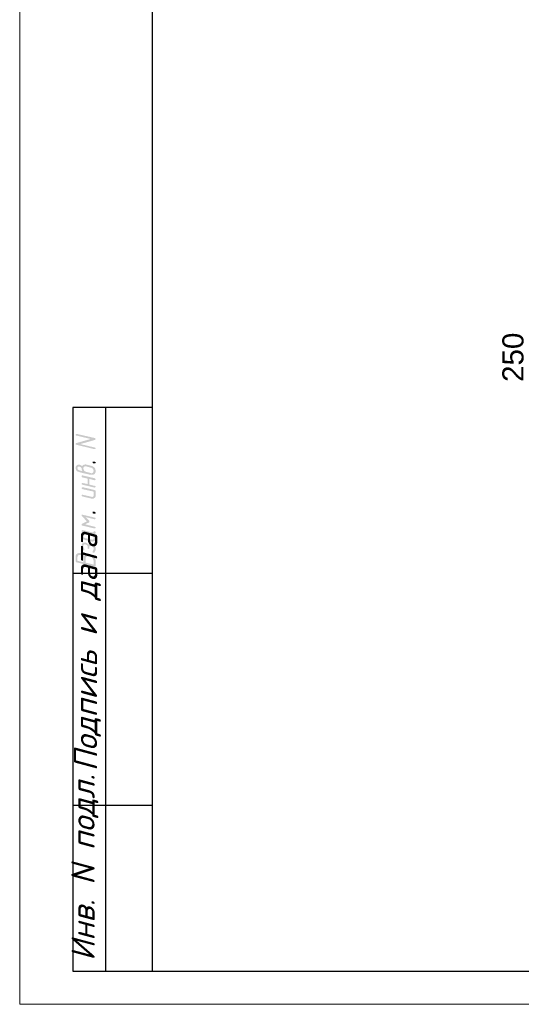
# Model space of a CAD drawing. Header units: millimetres. Extents: x -2765404 to 11272, y -239948 to 1313256.
# Tile 30 of 85: x -121539 to -113979, y -177118 to -162271. Entities that reach past the tile are written whole.
import ezdxf

# ---------------------------------------------------------------- set-up
doc = ezdxf.new("R2010")
doc.units = ezdxf.units.MM
doc.layers.add('PDF _Текст', color=7, linetype='Continuous')
doc.layers.add('PDF _ЭМ', color=7, linetype='Continuous')
doc.styles.add('PDF Arial', font='arial.ttf')
doc.styles.add('PDF ISOCPEUR Italic', font='isocpeui.ttf')

msp = doc.modelspace()

# ---------------------------------------------------------------- hatches: boundary and pattern name
at = {"layer": 'PDF _ЭМ', "transparency": 33554559}
for points in [[(-120687.6, -168655.8), (-120467.7, -168593.6), (-120687.6, -168541.1), (-120687.6, -168541.1), (-120692.4, -168536.3), (-120697.2, -168536.3), (-120697.2, -168531.5), (-120697.2, -168531.5), (-120697.2, -168526.7), (-120692.4, -168521.9), (-120692.4, -168517.2), (-120687.6, -168517.2), (-120687.6, -168517.2), (-120682.9, -168517.2), (-120678.1, -168517.2), (-120678.1, -168517.2), (-120405.6, -168579.3), (-120405.6, -168584.1), (-120400.8, -168584.1), (-120396, -168588.9), (-120396, -168593.6), (-120396, -168593.6), (-120396, -168598.4), (-120400.8, -168603.2), (-120400.8, -168603.2), (-120405.6, -168608), (-120405.6, -168608), (-120625.5, -168670.1), (-120405.6, -168722.7), (-120405.6, -168722.7), (-120400.8, -168722.7), (-120396, -168727.5), (-120396, -168732.3), (-120396, -168732.3), (-120396, -168737.1), (-120400.8, -168741.9), (-120400.8, -168741.9), (-120405.6, -168746.6), (-120410.3, -168746.6), (-120410.3, -168746.6), (-120415.1, -168746.6), (-120415.1, -168746.6), (-120687.6, -168679.7), (-120687.6, -168679.7), (-120692.4, -168679.7), (-120697.2, -168674.9), (-120697.2, -168670.1), (-120697.2, -168670.1), (-120697.2, -168665.4), (-120692.4, -168660.6), (-120692.4, -168660.6), (-120687.6, -168655.8), (-120687.6, -168655.8)], [(-120415.1, -168961.8), (-120429.5, -168961.8), (-120434.3, -168957), (-120439, -168957), (-120439, -168952.2), (-120439, -168947.4), (-120439, -168947.4), (-120439, -168942.7), (-120439, -168937.9), (-120439, -168937.9), (-120434.3, -168933.1), (-120429.5, -168933.1), (-120424.7, -168933.1), (-120424.7, -168933.1), (-120424.7, -168933.1), (-120405.6, -168937.9), (-120405.6, -168937.9), (-120400.8, -168942.7), (-120396, -168942.7), (-120396, -168947.4), (-120396, -168952.2), (-120396, -168952.2), (-120396, -168957), (-120400.8, -168961.8), (-120405.6, -168961.8), (-120405.6, -168961.8), (-120410.3, -168961.8), (-120415.1, -168961.8), (-120415.1, -168961.8)], [(-120486.8, -169196), (-120486.8, -169282.1), (-120405.6, -169301.2), (-120405.6, -169301.2), (-120400.8, -169301.2), (-120396, -169306), (-120396, -169310.8), (-120396, -169310.8), (-120396, -169315.6), (-120400.8, -169320.3), (-120400.8, -169320.3), (-120405.6, -169325.1), (-120410.3, -169325.1), (-120410.3, -169325.1), (-120415.1, -169325.1), (-120415.1, -169325.1), (-120596.8, -169282.1), (-120601.6, -169282.1), (-120601.6, -169277.3), (-120606.4, -169277.3), (-120606.4, -169272.5), (-120606.4, -169267.8), (-120606.4, -169263), (-120601.6, -169263), (-120601.6, -169258.2), (-120596.8, -169258.2), (-120592, -169258.2), (-120592, -169253.4), (-120587.2, -169258.2), (-120587.2, -169258.2), (-120515.5, -169272.5), (-120515.5, -169191.3), (-120596.8, -169172.1), (-120601.6, -169167.4), (-120601.6, -169167.4), (-120606.4, -169162.6), (-120606.4, -169157.8), (-120606.4, -169157.8), (-120606.4, -169153), (-120606.4, -169148.2), (-120601.6, -169148.2), (-120601.6, -169143.5), (-120596.8, -169143.5), (-120592, -169143.5), (-120587.2, -169143.5), (-120587.2, -169143.5), (-120405.6, -169186.5), (-120405.6, -169191.3), (-120400.8, -169191.3), (-120396, -169196), (-120396, -169196), (-120396, -169200.8), (-120396, -169205.6), (-120400.8, -169205.6), (-120400.8, -169210.4), (-120405.6, -169210.4), (-120410.3, -169215.2), (-120410.3, -169215.2), (-120415.1, -169215.2), (-120415.1, -169215.2)], [(-120596.8, -169349), (-120601.6, -169344.2), (-120601.6, -169344.2), (-120606.4, -169339.5), (-120606.4, -169339.5), (-120606.4, -169334.7), (-120606.4, -169329.9), (-120606.4, -169325.1), (-120601.6, -169325.1), (-120601.6, -169325.1), (-120596.8, -169320.3), (-120592, -169320.3), (-120587.2, -169320.3), (-120587.2, -169320.3), (-120410.3, -169363.4), (-120405.6, -169368.2), (-120405.6, -169368.2), (-120400.8, -169368.2), (-120396, -169372.9), (-120396, -169377.7), (-120396, -169382.5), (-120396, -169382.5), (-120396, -169454.2), (-120396, -169454.2), (-120396, -169459), (-120396, -169463.8), (-120400.8, -169468.6), (-120400.8, -169473.3), (-120405.6, -169473.3), (-120405.6, -169478.1), (-120410.3, -169482.9), (-120410.3, -169482.9), (-120415.1, -169482.9), (-120419.9, -169487.7), (-120419.9, -169487.7), (-120424.7, -169492.5), (-120429.5, -169492.5), (-120434.3, -169492.5), (-120439, -169492.5), (-120443.8, -169492.5), (-120443.8, -169492.5), (-120448.6, -169492.5), (-120453.4, -169492.5), (-120458.2, -169492.5), (-120596.8, -169459), (-120601.6, -169459), (-120601.6, -169454.2), (-120606.4, -169454.2), (-120606.4, -169449.4), (-120606.4, -169444.6), (-120606.4, -169444.6), (-120606.4, -169439.9), (-120601.6, -169435.1), (-120601.6, -169435.1), (-120596.8, -169435.1), (-120592, -169435.1), (-120587.2, -169435.1), (-120587.2, -169435.1), (-120458.2, -169463.8), (-120453.4, -169468.6), (-120448.6, -169468.6), (-120443.8, -169468.6), (-120439, -169468.6), (-120439, -169463.8), (-120434.3, -169463.8), (-120429.5, -169463.8), (-120429.5, -169459), (-120429.5, -169454.2), (-120424.7, -169449.4), (-120424.7, -169449.4), (-120424.7, -169444.6), (-120424.7, -169387.3)], [(-120415.1, -169717.2), (-120429.5, -169717.2), (-120434.3, -169712.4), (-120439, -169712.4), (-120439, -169707.6), (-120439, -169702.8), (-120439, -169702.8), (-120439, -169698), (-120439, -169693.3), (-120439, -169693.3), (-120434.3, -169688.5), (-120429.5, -169688.5), (-120424.7, -169688.5), (-120424.7, -169688.5), (-120424.7, -169688.5), (-120405.6, -169693.3), (-120405.6, -169693.3), (-120400.8, -169698), (-120396, -169698), (-120396, -169702.8), (-120396, -169707.6), (-120396, -169712.4), (-120396, -169712.4), (-120400.8, -169717.2), (-120405.6, -169717.2), (-120405.6, -169717.2), (-120410.3, -169721.9), (-120415.1, -169717.2), (-120415.1, -169717.2)], [(-120549, -169769.7), (-120491.6, -169827.1), (-120486.8, -169831.9), (-120486.8, -169836.7), (-120486.8, -169836.7), (-120486.8, -169841.5), (-120486.8, -169846.2), (-120491.6, -169851), (-120491.6, -169851), (-120553.8, -169879.7), (-120405.6, -169918), (-120405.6, -169918), (-120400.8, -169922.7), (-120396, -169922.7), (-120396, -169927.5), (-120396, -169932.3), (-120396, -169932.3), (-120400.8, -169937.1), (-120400.8, -169941.9), (-120405.6, -169941.9), (-120410.3, -169941.9), (-120410.3, -169941.9), (-120415.1, -169941.9), (-120415.1, -169941.9), (-120596.8, -169898.8), (-120601.6, -169898.8), (-120601.6, -169894), (-120606.4, -169894), (-120606.4, -169889.3), (-120606.4, -169889.3), (-120606.4, -169884.5), (-120606.4, -169879.7), (-120601.6, -169874.9), (-120601.6, -169874.9), (-120525.1, -169836.7), (-120601.6, -169755.4), (-120606.4, -169755.4), (-120606.4, -169750.6), (-120606.4, -169745.8), (-120606.4, -169741.1), (-120606.4, -169741.1), (-120601.6, -169736.3), (-120601.6, -169736.3), (-120596.8, -169736.3), (-120592, -169736.3), (-120587.2, -169736.3), (-120587.2, -169736.3), (-120405.6, -169779.3), (-120405.6, -169779.3), (-120400.8, -169779.3), (-120396, -169784.1), (-120396, -169788.9), (-120396, -169788.9), (-120396, -169793.6), (-120400.8, -169798.4), (-120400.8, -169798.4), (-120405.6, -169803.2), (-120410.3, -169803.2), (-120410.3, -169803.2), (-120415.1, -169803.2), (-120415.1, -169803.2)], [(-120415.1, -170305.2), (-120415.1, -170305.2), (-120419.9, -170310), (-120424.7, -170310), (-120424.7, -170310), (-120429.5, -170310), (-120434.3, -170305.2), (-120439, -170305.2), (-120439, -170300.4), (-120439, -170300.4), (-120439, -170295.6), (-120439, -170290.9), (-120439, -170290.9), (-120439, -170286.1), (-120434.3, -170281.3), (-120434.3, -170276.5), (-120429.5, -170271.7), (-120429.5, -170267), (-120429.5, -170267), (-120424.7, -170262.2), (-120424.7, -170257.4), (-120424.7, -170252.6), (-120424.7, -170252.6), (-120424.7, -170238.3), (-120424.7, -170238.3), (-120429.5, -170233.5), (-120429.5, -170228.7), (-120429.5, -170223.9), (-120429.5, -170223.9), (-120434.3, -170219.1), (-120434.3, -170214.4), (-120439, -170214.4), (-120443.8, -170209.6), (-120443.8, -170209.6), (-120448.6, -170209.6), (-120453.4, -170204.8), (-120458.2, -170204.8), (-120462.9, -170204.8), (-120467.7, -170204.8), (-120467.7, -170204.8), (-120472.5, -170204.8), (-120477.3, -170204.8), (-120477.3, -170204.8), (-120482.1, -170209.6), (-120482.1, -170209.6), (-120486.8, -170214.4), (-120486.8, -170219.1), (-120486.8, -170223.9), (-120486.8, -170223.9), (-120486.8, -170238.3), (-120486.8, -170243.1), (-120486.8, -170243.1), (-120491.6, -170247.8), (-120496.4, -170247.8), (-120496.4, -170247.8), (-120501.2, -170252.6), (-120506, -170247.8), (-120510.7, -170247.8), (-120510.7, -170247.8), (-120515.5, -170243.1), (-120515.5, -170238.3), (-120515.5, -170238.3), (-120515.5, -170219.1), (-120515.5, -170214.4), (-120515.5, -170209.6), (-120520.3, -170204.8), (-120520.3, -170204.8), (-120520.3, -170200), (-120525.1, -170195.2), (-120525.1, -170195.2), (-120529.9, -170190.5), (-120534.7, -170190.5), (-120534.7, -170185.7), (-120539.4, -170185.7), (-120544.2, -170185.7), (-120544.2, -170185.7), (-120549, -170180.9), (-120553.8, -170180.9), (-120558.6, -170180.9), (-120563.3, -170180.9), (-120563.3, -170185.7), (-120568.1, -170185.7), (-120572.9, -170185.7), (-120572.9, -170190.5), (-120572.9, -170195.2), (-120577.7, -170195.2), (-120577.7, -170200), (-120577.7, -170204.8), (-120577.7, -170219.1), (-120577.7, -170219.1), (-120577.7, -170223.9), (-120572.9, -170228.7), (-120572.9, -170233.5), (-120572.9, -170238.3), (-120568.1, -170243.1), (-120568.1, -170243.1), (-120568.1, -170247.8), (-120563.3, -170252.6), (-120563.3, -170257.4), (-120563.3, -170257.4), (-120563.3, -170262.2), (-120563.3, -170262.2), (-120563.3, -170267), (-120568.1, -170267), (-120568.1, -170271.7), (-120572.9, -170271.7), (-120577.7, -170271.7), (-120582.5, -170271.7), (-120587.2, -170271.7), (-120587.2, -170267), (-120592, -170267), (-120592, -170262.2), (-120596.8, -170257.4), (-120596.8, -170252.6), (-120596.8, -170252.6), (-120601.6, -170247.8), (-120601.6, -170243.1), (-120601.6, -170238.3), (-120601.6, -170233.5), (-120606.4, -170233.5), (-120606.4, -170228.7), (-120606.4, -170223.9), (-120606.4, -170219.1), (-120606.4, -170214.4), (-120606.4, -170209.6), (-120606.4, -170195.2), (-120606.4, -170190.5), (-120606.4, -170190.5), (-120606.4, -170185.7), (-120601.6, -170180.9), (-120601.6, -170176.1), (-120596.8, -170176.1), (-120596.8, -170171.3), (-120592, -170166.6), (-120592, -170166.6), (-120587.2, -170161.8), (-120587.2, -170161.8), (-120582.5, -170157), (-120577.7, -170157), (-120572.9, -170157), (-120568.1, -170157), (-120563.3, -170157), (-120558.6, -170152.2), (-120558.6, -170152.2), (-120553.8, -170152.2), (-120549, -170157), (-120544.2, -170157), (-120539.4, -170157), (-120534.7, -170157), (-120529.9, -170161.8), (-120525.1, -170161.8), (-120525.1, -170166.6), (-120520.3, -170166.6), (-120515.5, -170171.3), (-120510.7, -170171.3), (-120510.7, -170176.1), (-120506, -170176.1), (-120506, -170180.9), (-120501.2, -170180.9), (-120501.2, -170185.7), (-120501.2, -170190.5), (-120496.4, -170185.7), (-120491.6, -170180.9), (-120491.6, -170180.9), (-120486.8, -170180.9), (-120482.1, -170176.1), (-120477.3, -170176.1), (-120472.5, -170176.1), (-120467.7, -170176.1), (-120462.9, -170176.1), (-120458.2, -170176.1), (-120458.2, -170176.1), (-120453.4, -170180.9), (-120443.8, -170180.9), (-120443.8, -170180.9), (-120439, -170180.9), (-120434.3, -170185.7), (-120429.5, -170185.7), (-120424.7, -170190.5), (-120419.9, -170190.5), (-120419.9, -170195.2), (-120415.1, -170195.2), (-120410.3, -170200), (-120410.3, -170200), (-120410.3, -170204.8), (-120405.6, -170209.6), (-120405.6, -170209.6), (-120400.8, -170214.4), (-120400.8, -170219.1), (-120400.8, -170219.1), (-120400.8, -170223.9), (-120396, -170228.7), (-120396, -170233.5), (-120396, -170238.3), (-120396, -170243.1), (-120396, -170247.8), (-120396, -170262.2), (-120396, -170267), (-120396, -170267), (-120396, -170271.7), (-120400.8, -170276.5), (-120400.8, -170281.3), (-120400.8, -170281.3), (-120405.6, -170286.1), (-120405.6, -170290.9), (-120410.3, -170295.6), (-120410.3, -170300.4), (-120415.1, -170305.2), (-120415.1, -170305.2)]]:
    msp.add_hatch(color=256, dxfattribs=at).paths.add_polyline_path(points)
h = msp.add_hatch(color=256, dxfattribs=at)
h.paths.add_polyline_path([(-120596.8, -169076.5), (-120596.8, -169071.7), (-120601.6, -169067), (-120601.6, -169062.2), (-120601.6, -169057.4), (-120606.4, -169057.4), (-120606.4, -169052.6), (-120606.4, -169047.8), (-120606.4, -169043.1), (-120606.4, -169038.3), (-120606.4, -169038.3), (-120606.4, -169033.5), (-120611.1, -169028.7), (-120611.1, -169028.7), (-120615.9, -169023.9), (-120620.7, -169019.1), (-120620.7, -169019.1), (-120625.5, -169014.4), (-120630.3, -169014.4), (-120635.1, -169009.6), (-120639.8, -169009.6), (-120639.8, -169009.6), (-120644.6, -169009.6), (-120649.4, -169009.6), (-120649.4, -169009.6), (-120654.2, -169009.6), (-120659, -169009.6), (-120659, -169014.4), (-120663.7, -169014.4), (-120663.7, -169019.1), (-120663.7, -169023.9), (-120668.5, -169028.7), (-120668.5, -169028.7), (-120668.5, -169033.5), (-120663.7, -169038.3), (-120663.7, -169043.1), (-120663.7, -169047.8), (-120663.7, -169047.8), (-120659, -169052.6), (-120659, -169057.4), (-120654.2, -169057.4), (-120649.4, -169062.2), (-120649.4, -169062.2), (-120644.6, -169062.2), (-120639.8, -169067), (-120635.1, -169067)], flags=0)
h.paths.add_polyline_path([(-120635.1, -169095.6), (-120639.8, -169090.9), (-120644.6, -169090.9), (-120649.4, -169090.9), (-120654.2, -169086.1), (-120659, -169086.1), (-120663.7, -169086.1), (-120668.5, -169081.3), (-120673.3, -169081.3), (-120673.3, -169076.5), (-120678.1, -169076.5), (-120678.1, -169071.7), (-120682.9, -169071.7), (-120682.9, -169067), (-120687.6, -169062.2), (-120687.6, -169062.2), (-120692.4, -169057.4), (-120692.4, -169052.6), (-120692.4, -169047.8), (-120692.4, -169047.8), (-120697.2, -169043.1), (-120697.2, -169038.3), (-120697.2, -169033.5), (-120697.2, -169028.7), (-120697.2, -169023.9), (-120697.2, -169019.1), (-120697.2, -169014.4), (-120692.4, -169009.6), (-120692.4, -169009.6), (-120692.4, -169004.8), (-120687.6, -169000), (-120687.6, -168995.2), (-120682.9, -168995.2), (-120682.9, -168995.2), (-120678.1, -168990.5), (-120673.3, -168985.7), (-120673.3, -168985.7), (-120668.5, -168985.7), (-120663.7, -168980.9), (-120659, -168980.9), (-120654.2, -168980.9), (-120649.4, -168980.9), (-120649.4, -168980.9), (-120644.6, -168980.9), (-120639.8, -168980.9), (-120635.1, -168980.9), (-120630.3, -168980.9), (-120625.5, -168985.7), (-120620.7, -168985.7), (-120620.7, -168985.7), (-120615.9, -168990.5), (-120611.1, -168990.5), (-120606.4, -168995.2), (-120606.4, -169000), (-120601.6, -169000), (-120601.6, -169004.8), (-120601.6, -169004.8), (-120596.8, -169000), (-120596.8, -169000), (-120592, -168995.2), (-120592, -168990.5), (-120587.2, -168990.5), (-120582.5, -168985.7), (-120577.7, -168985.7), (-120577.7, -168985.7), (-120572.9, -168980.9), (-120568.1, -168980.9), (-120563.3, -168980.9), (-120558.6, -168980.9), (-120553.8, -168976.1), (-120549, -168976.1), (-120549, -168976.1), (-120544.2, -168976.1), (-120539.4, -168976.1), (-120534.7, -168980.9), (-120529.9, -168980.9), (-120472.5, -168995.2), (-120467.7, -168995.2), (-120462.9, -168995.2), (-120458.2, -169000), (-120453.4, -169000), (-120448.6, -169000), (-120443.8, -169004.8), (-120439, -169004.8), (-120434.3, -169009.6), (-120429.5, -169009.6), (-120429.5, -169014.4), (-120424.7, -169014.4), (-120419.9, -169014.4), (-120419.9, -169019.1), (-120415.1, -169023.9), (-120415.1, -169023.9), (-120410.3, -169028.7), (-120410.3, -169028.7), (-120405.6, -169033.5), (-120405.6, -169038.3), (-120405.6, -169038.3), (-120400.8, -169043.1), (-120400.8, -169047.8), (-120400.8, -169052.6), (-120400.8, -169057.4), (-120396, -169062.2), (-120396, -169062.2), (-120396, -169067), (-120396, -169071.7), (-120396, -169076.5), (-120396, -169081.3), (-120396, -169086.1), (-120396, -169090.9), (-120396, -169095.6), (-120400.8, -169100.4), (-120400.8, -169100.4), (-120400.8, -169105.2), (-120405.6, -169110), (-120405.6, -169114.8), (-120410.3, -169114.8), (-120410.3, -169119.5), (-120415.1, -169119.5), (-120415.1, -169124.3), (-120419.9, -169124.3), (-120424.7, -169129.1), (-120429.5, -169129.1), (-120429.5, -169129.1), (-120434.3, -169133.9), (-120439, -169133.9), (-120443.8, -169133.9), (-120448.6, -169133.9), (-120453.4, -169133.9), (-120453.4, -169133.9), (-120458.2, -169133.9), (-120462.9, -169133.9), (-120467.7, -169133.9), (-120472.5, -169133.9)], flags=0)
h.paths.add_polyline_path([(-120472.5, -169023.9), (-120529.9, -169009.6), (-120534.7, -169004.8), (-120539.4, -169004.8), (-120544.2, -169004.8), (-120549, -169004.8), (-120553.8, -169004.8), (-120558.6, -169004.8), (-120558.6, -169009.6), (-120563.3, -169009.6), (-120568.1, -169009.6), (-120568.1, -169014.4), (-120572.9, -169014.4), (-120572.9, -169019.1), (-120572.9, -169023.9), (-120572.9, -169023.9), (-120577.7, -169028.7), (-120577.7, -169033.5), (-120577.7, -169038.3), (-120577.7, -169043.1), (-120577.7, -169047.8), (-120572.9, -169052.6), (-120572.9, -169057.4), (-120572.9, -169057.4), (-120572.9, -169062.2), (-120568.1, -169067), (-120568.1, -169067), (-120568.1, -169071.7), (-120563.3, -169076.5), (-120558.6, -169076.5), (-120558.6, -169081.3), (-120553.8, -169081.3), (-120549, -169086.1), (-120549, -169086.1), (-120544.2, -169086.1), (-120539.4, -169090.9), (-120534.7, -169090.9), (-120529.9, -169090.9), (-120472.5, -169105.2), (-120467.7, -169105.2), (-120462.9, -169110), (-120458.2, -169110), (-120453.4, -169110), (-120448.6, -169110), (-120448.6, -169105.2), (-120443.8, -169105.2), (-120439, -169105.2), (-120439, -169105.2), (-120434.3, -169100.4), (-120434.3, -169095.6), (-120429.5, -169095.6), (-120429.5, -169090.9), (-120429.5, -169086.1), (-120424.7, -169081.3), (-120424.7, -169076.5), (-120424.7, -169076.5), (-120424.7, -169071.7), (-120424.7, -169067), (-120429.5, -169062.2), (-120429.5, -169057.4), (-120429.5, -169052.6), (-120429.5, -169052.6), (-120434.3, -169047.8), (-120434.3, -169043.1), (-120439, -169043.1), (-120439, -169038.3), (-120443.8, -169038.3), (-120443.8, -169033.5), (-120448.6, -169033.5), (-120453.4, -169028.7), (-120453.4, -169028.7), (-120458.2, -169023.9), (-120462.9, -169023.9), (-120467.7, -169023.9), (-120472.5, -169023.9)], flags=0)
h = msp.add_hatch(color=256, dxfattribs=at)
h.paths.add_polyline_path([(-120424.7, -170090.1), (-120424.7, -170061.4), (-120424.7, -170061.4), (-120429.5, -170056.6), (-120429.5, -170051.8), (-120429.5, -170047), (-120434.3, -170042.3), (-120434.3, -170042.3), (-120439, -170037.5), (-120443.8, -170032.7), (-120443.8, -170032.7), (-120448.6, -170027.9), (-120453.4, -170027.9), (-120458.2, -170027.9), (-120577.7, -169999.2), (-120577.7, -170056.6), (-120577.7, -170056.6), (-120577.7, -170061.4), (-120572.9, -170066.2), (-120572.9, -170070.9), (-120572.9, -170075.7), (-120568.1, -170075.7), (-120568.1, -170080.5), (-120563.3, -170080.5), (-120558.6, -170085.3), (-120558.6, -170085.3), (-120553.8, -170085.3), (-120549, -170090.1), (-120544.2, -170090.1), (-120458.2, -170109.2), (-120453.4, -170114), (-120448.6, -170114), (-120443.8, -170114), (-120443.8, -170114), (-120439, -170109.2), (-120434.3, -170109.2), (-120429.5, -170109.2), (-120429.5, -170104.4), (-120429.5, -170099.6), (-120424.7, -170099.6), (-120424.7, -170094.8), (-120424.7, -170090.1)], flags=0)
h.paths.add_polyline_path([(-120396, -170099.6), (-120396, -170104.4), (-120396, -170104.4), (-120396, -170109.2), (-120400.8, -170114), (-120400.8, -170118.7), (-120405.6, -170118.7), (-120405.6, -170123.5), (-120410.3, -170128.3), (-120410.3, -170128.3), (-120415.1, -170133.1), (-120415.1, -170133.1), (-120419.9, -170137.9), (-120424.7, -170137.9), (-120429.5, -170137.9), (-120434.3, -170137.9), (-120439, -170142.7), (-120443.8, -170142.7), (-120443.8, -170142.7), (-120448.6, -170142.7), (-120453.4, -170137.9), (-120458.2, -170137.9), (-120544.2, -170118.7), (-120553.8, -170114), (-120558.6, -170114), (-120563.3, -170114), (-120568.1, -170109.2), (-120568.1, -170109.2), (-120572.9, -170109.2), (-120577.7, -170104.4), (-120582.5, -170104.4), (-120582.5, -170099.6), (-120587.2, -170099.6), (-120592, -170094.8), (-120592, -170094.8), (-120592, -170094.8), (-120596.8, -170090.1), (-120596.8, -170085.3), (-120596.8, -170085.3), (-120601.6, -170080.5), (-120601.6, -170075.7), (-120601.6, -170070.9), (-120606.4, -170070.9), (-120606.4, -170066.2), (-120606.4, -170061.4), (-120606.4, -170056.6), (-120606.4, -170051.8), (-120606.4, -170047), (-120606.4, -169975.3), (-120606.4, -169975.3), (-120601.6, -169970.5), (-120601.6, -169970.5), (-120596.8, -169965.8), (-120592, -169965.8), (-120592, -169965.8), (-120439, -170004), (-120439, -170004), (-120439, -170004), (-120434.3, -170004), (-120429.5, -169999.2), (-120429.5, -169999.2), (-120424.7, -169994.4), (-120424.7, -169994.4), (-120424.7, -169989.7), (-120424.7, -169984.9), (-120419.9, -169984.9), (-120419.9, -169980.1), (-120415.1, -169980.1), (-120410.3, -169984.9), (-120405.6, -169984.9), (-120405.6, -169984.9), (-120400.8, -169989.7), (-120396, -169989.7), (-120396, -169994.4), (-120396, -169999.2), (-120396, -169999.2), (-120396, -170004), (-120396, -170008.8), (-120400.8, -170013.6), (-120400.8, -170018.4), (-120400.8, -170018.4), (-120405.6, -170023.1), (-120405.6, -170023.1), (-120410.3, -170027.9), (-120415.1, -170027.9), (-120410.3, -170027.9), (-120410.3, -170032.7), (-120405.6, -170037.5), (-120405.6, -170037.5), (-120400.8, -170042.3), (-120400.8, -170047), (-120400.8, -170047), (-120396, -170051.8), (-120396, -170056.6), (-120396, -170061.4), (-120396, -170066.2), (-120396, -170070.9)], flags=0)
h = msp.add_hatch(color=256, dxfattribs=at)
h.paths.add_polyline_path([(-120563.3, -170357.8), (-120558.6, -170353), (-120553.8, -170353), (-120553.8, -170348.2), (-120549, -170348.2), (-120544.2, -170343.5), (-120544.2, -170343.5), (-120539.4, -170338.7), (-120534.7, -170338.7), (-120529.9, -170333.9), (-120525.1, -170333.9), (-120525.1, -170333.9), (-120520.3, -170333.9), (-120515.5, -170333.9), (-120510.7, -170333.9), (-120506, -170329.1), (-120501.2, -170333.9), (-120496.4, -170333.9), (-120491.6, -170333.9), (-120486.8, -170333.9), (-120486.8, -170333.9), (-120482.1, -170333.9), (-120477.3, -170338.7), (-120472.5, -170338.7), (-120467.7, -170338.7), (-120462.9, -170343.5), (-120458.2, -170343.5), (-120453.4, -170343.5), (-120448.6, -170348.2), (-120448.6, -170348.2), (-120443.8, -170353), (-120439, -170353), (-120434.3, -170357.8), (-120434.3, -170357.8), (-120429.5, -170362.6), (-120424.7, -170362.6), (-120424.7, -170367.4), (-120419.9, -170367.4), (-120419.9, -170372.1), (-120415.1, -170376.9), (-120415.1, -170376.9), (-120410.3, -170381.7), (-120410.3, -170386.5), (-120405.6, -170391.3), (-120405.6, -170391.3), (-120405.6, -170396), (-120405.6, -170396), (-120400.8, -170400.8), (-120400.8, -170405.6), (-120400.8, -170410.4), (-120400.8, -170415.2), (-120396, -170415.2), (-120396, -170419.9), (-120396, -170424.7), (-120396, -170429.5), (-120396, -170434.3), (-120396, -170439.1), (-120396, -170439.1), (-120396, -170510.8), (-120396, -170515.6), (-120400.8, -170515.6), (-120400.8, -170520.3), (-120405.6, -170520.3), (-120405.6, -170520.3), (-120410.3, -170520.3), (-120410.3, -170520.3), (-120682.9, -170453.4), (-120687.6, -170453.4), (-120687.6, -170453.4), (-120692.4, -170448.6), (-120692.4, -170443.8), (-120697.2, -170443.8), (-120697.2, -170439.1), (-120697.2, -170439.1), (-120697.2, -170367.4), (-120697.2, -170362.6), (-120697.2, -170357.8), (-120697.2, -170353), (-120692.4, -170348.2), (-120692.4, -170348.2), (-120692.4, -170343.5), (-120687.6, -170338.7), (-120687.6, -170338.7), (-120682.9, -170333.9), (-120682.9, -170329.1), (-120678.1, -170329.1), (-120673.3, -170324.3), (-120673.3, -170324.3), (-120668.5, -170319.5), (-120663.7, -170319.5), (-120659, -170319.5), (-120654.2, -170314.8), (-120654.2, -170314.8), (-120649.4, -170314.8), (-120644.6, -170314.8), (-120639.8, -170314.8), (-120635.1, -170314.8), (-120630.3, -170314.8), (-120625.5, -170314.8), (-120620.7, -170314.8), (-120620.7, -170314.8), (-120615.9, -170314.8), (-120611.1, -170319.5), (-120606.4, -170319.5), (-120601.6, -170319.5), (-120596.8, -170324.3), (-120592, -170324.3), (-120587.2, -170329.1), (-120587.2, -170329.1), (-120582.5, -170333.9), (-120577.7, -170333.9), (-120577.7, -170338.7), (-120572.9, -170338.7), (-120572.9, -170343.5), (-120568.1, -170343.5), (-120568.1, -170348.2), (-120563.3, -170353), (-120563.3, -170353), (-120563.3, -170357.8)], flags=0)
h.paths.add_polyline_path([(-120668.5, -170429.5), (-120577.7, -170453.4), (-120577.7, -170396), (-120577.7, -170391.3), (-120577.7, -170386.5), (-120577.7, -170386.5), (-120577.7, -170381.7), (-120582.5, -170376.9), (-120582.5, -170372.1), (-120582.5, -170367.4), (-120587.2, -170367.4), (-120587.2, -170362.6), (-120592, -170357.8), (-120596.8, -170357.8), (-120601.6, -170353), (-120601.6, -170353), (-120601.6, -170353), (-120606.4, -170348.2), (-120611.1, -170348.2), (-120615.9, -170343.5), (-120620.7, -170343.5), (-120625.5, -170343.5), (-120630.3, -170343.5), (-120635.1, -170343.5), (-120635.1, -170343.5), (-120639.8, -170343.5), (-120644.6, -170343.5), (-120649.4, -170343.5), (-120649.4, -170343.5), (-120654.2, -170348.2), (-120659, -170348.2), (-120659, -170353), (-120659, -170353), (-120663.7, -170357.8), (-120663.7, -170357.8), (-120663.7, -170362.6), (-120663.7, -170367.4), (-120668.5, -170372.1), (-120668.5, -170372.1)], flags=0)
h.paths.add_polyline_path([(-120544.2, -170458.2), (-120424.7, -170486.9), (-120424.7, -170434.3), (-120424.7, -170429.5), (-120424.7, -170424.7), (-120429.5, -170419.9), (-120429.5, -170415.2), (-120429.5, -170410.4), (-120429.5, -170410.4), (-120434.3, -170405.6), (-120434.3, -170400.8), (-120434.3, -170396), (-120439, -170396), (-120439, -170391.3), (-120443.8, -170386.5), (-120448.6, -170386.5), (-120448.6, -170381.7), (-120453.4, -170376.9), (-120453.4, -170376.9), (-120458.2, -170376.9), (-120462.9, -170372.1), (-120467.7, -170372.1), (-120467.7, -170367.4), (-120472.5, -170367.4), (-120477.3, -170362.6), (-120482.1, -170362.6), (-120486.8, -170362.6), (-120491.6, -170362.6), (-120496.4, -170362.6), (-120501.2, -170357.8), (-120501.2, -170357.8), (-120506, -170357.8), (-120510.7, -170357.8), (-120515.5, -170362.6), (-120515.5, -170362.6), (-120520.3, -170362.6), (-120525.1, -170362.6), (-120529.9, -170362.6), (-120529.9, -170367.4), (-120534.7, -170367.4), (-120534.7, -170372.1), (-120539.4, -170372.1), (-120539.4, -170376.9), (-120544.2, -170381.7), (-120544.2, -170381.7), (-120544.2, -170386.5), (-120544.2, -170391.3), (-120544.2, -170396), (-120544.2, -170400.8), (-120544.2, -170405.6)], flags=0)

# ---------------------------------------------------------------- linework, layer by layer
at = {"layer": 'PDF _ЭМ', "lineweight": 20}
msp.add_lwpolyline([(-121538.6, -177118), (-121538.6, -147423.9), (-79543.4, -147423.9), (-79543.4, -177118), (-121538.6, -177118), (-121538.6, -147423.9)], dxfattribs=at)
at = {"layer": 'PDF _ЭМ', "lineweight": 30}
for points in [[(-119540.2, -168120.3), (-120740.2, -168120.3), (-120740.2, -176620.7), (-119540.2, -176620.7), (-80040.6, -176620.7), (-80040.6, -147921.1), (-119540.2, -147921.1), (-119540.2, -176620.7)], [(-120243, -176620.7), (-120243, -168120.3)], [(-119540.2, -170620.7), (-120740.2, -170620.7)], [(-119540.2, -174120.3), (-120740.2, -174120.3)]]:
    msp.add_lwpolyline(points, dxfattribs=at)

# ---------------------------------------------------------------- texts
at = {"layer": 'PDF _Текст', "attachment_point": 7, "rotation": 90}
for s, insert, char_height, style in [('250', (-113941.4, -167733.1), 318.92, 'PDF Arial'), ('Подпись и дата', (-120314.7, -173604), 349.985, 'PDF ISOCPEUR Italic'), ('Инв. N подл.', (-120353, -176463), 349.985, 'PDF ISOCPEUR Italic')]:
    msp.add_mtext(s, dxfattribs=dict(at, insert=insert, char_height=char_height, style=style))

doc.saveas('drawing.dxf')
